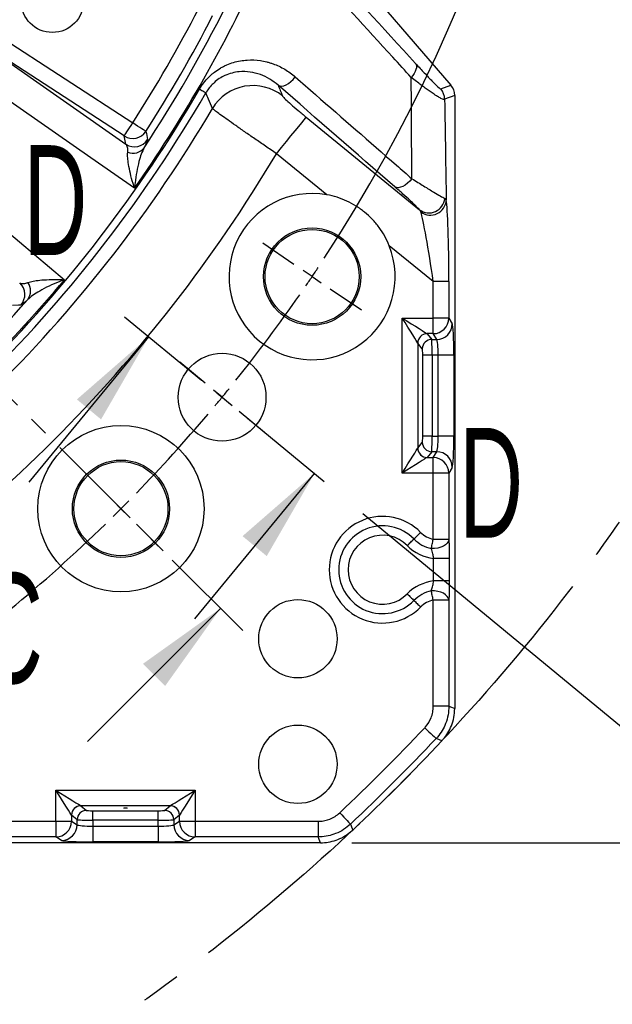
# Model space of a CAD drawing. Extents: x 0 to 8410, y 0 to 5940.
# Tile 12 of 110: x 3030 to 3408, y 3033 to 3661. Entities that reach past the tile are written whole.
import ezdxf

# ---------------------------------------------------------------- set-up
doc = ezdxf.new("R2010")
doc.units = 0
doc.header["$LTSCALE"] = 10
doc.header["$PDSIZE"] = -1
doc.linetypes.add('CENTER', pattern=[10.16, 6.35, -1.27, 1.27, -1.27])
doc.linetypes.add('CENTERX2', pattern=[20.32, 12.7, -2.54, 2.54, -2.54])
doc.layers.get('0').update_dxf_attribs({"linetype": 'CONTINUOUS'})
doc.styles.add('SLDTEXTSTYLE0', font='TXT', dxfattribs={"width": 0.605})
doc.dimstyles.new('SLDDIMSTYLE0', dxfattribs={"dimtxt": 50, "dimasz": 50, "dimexe": 0, "dimexo": 0.0625, "dimgap": 12.5, "dimtad": 0, "dimtih": 1, "dimtoh": 1, "dimdec": 1, "dimlfac": 0.5, "dimrnd": 1e-09, "dimzin": 12, "dimtxsty": 'SLDTEXTSTYLE0', "dimblk1": 'NONE', "dimsah": 1, "dimcen": 0, "dimazin": 3, "dimtfac": 1, "dimtmove": 0, "dimatfit": 3, "dimtolj": 1, "dimtzin": 12})
doc.dimstyles.new('SLDDIMSTYLE1', dxfattribs={"dimtxt": 50, "dimasz": 50, "dimexe": 0, "dimexo": 0.0625, "dimgap": -12.5, "dimtad": 1, "dimdec": 4, "dimlfac": 5, "dimzin": 12, "dimtxsty": 'SLDTEXTSTYLE0', "dimsah": 1, "dimcen": 0.09, "dimadec": 1, "dimazin": 3, "dimtfac": 1, "dimtofl": 0, "dimtmove": 0, "dimatfit": 3, "dimtolj": 1})
doc.dimstyles.new('SLDDIMSTYLE2', dxfattribs={"dimtxt": 50, "dimasz": 50, "dimexe": 0, "dimexo": 0.0625, "dimgap": 12.5, "dimtad": 1, "dimdec": 1, "dimlfac": 0.5, "dimrnd": 1e-09, "dimzin": 12, "dimtxsty": 'SLDTEXTSTYLE0', "dimsah": 1, "dimcen": 0.09, "dimazin": 3, "dimtfac": 1, "dimtofl": 0, "dimtmove": 0, "dimatfit": 3, "dimtolj": 1, "dimtzin": 12})
doc.dimstyles.new('SLDDIMSTYLE6', dxfattribs={"dimtxt": 50, "dimasz": 50, "dimexe": 0, "dimexo": 0.0625, "dimgap": -12.5, "dimtad": 0, "dimtih": 1, "dimtoh": 1, "dimdec": 1, "dimlfac": 0.5, "dimrnd": 1e-09, "dimzin": 12, "dimtxsty": 'SLDTEXTSTYLE0', "dimsah": 1, "dimcen": 0, "dimazin": 3, "dimtfac": 1, "dimtofl": 0, "dimtmove": 0, "dimatfit": 3, "dimtolj": 1})

# ---------------------------------------------------------------- blocks, each defined once
blk = doc.blocks.new('_D')
at = {"color": 7, "linetype": 'CONTINUOUS'}
for p, q in [((1762.91, 5138.79), (3012.06, 2973.23)), ((3012.06, 2973.23), (3116.53, 2792.13)), ((3116.53, 2792.13), (3367.21, 2792.13))]:
    blk.add_line(p, q, dxfattribs=at)
blk.add_solid([(3012.06, 2973.23), (3030.55, 2926.18), (3043.54, 2933.67)], dxfattribs=at)
at = {"color": 7, "linetype": 'CONTINUOUS', "char_height": 50, "attachment_point": 1, "style": 'SLDTEXTSTYLE0'}
for s, insert in [('%%c', (3141.53, 2856.58)), ('1250', (3214.43, 2856.72))]:
    blk.add_mtext(s, dxfattribs=dict(at, insert=insert))
blk = doc.blocks.new('_NONE')
blk = doc.blocks.new('_D_1')
at = {"color": 7, "linetype": 'CONTINUOUS'}
for p, q in [((3248.9, 3345.91), (3701.1, 2973.15)), ((2387.49, 3030.16), (2387.49, 2353.62)), ((2979.56, 2571.41), (3156.43, 2654.83)), ((3156.43, 2654.83), (3189.17, 2585.43)), ((3189.17, 2585.43), (3012.29, 2502.01)), ((3012.29, 2502.01), (2979.56, 2571.41))]:
    blk.add_line(p, q, dxfattribs=at)
blk.add_arc((2387.49, 4056.01), 1687.4, 270, 320.5, dxfattribs=at)
for points in [[(3689.52, 2982.7), (3651.43, 2949.45), (3662.87, 2939.73)], [(2387.49, 2368.62), (2437.59, 2361.86), (2437.37, 2376.85)]]:
    blk.add_solid(points, dxfattribs=at)
at = {"color": 7, "linetype": 'CONTINUOUS', "insert": (3000.35, 2567.64), "char_height": 50, "attachment_point": 1, "rotation": 25.25, "style": 'SLDTEXTSTYLE0'}
blk.add_mtext('50,5°', dxfattribs=at)
blk = doc.blocks.new('_D_2')
at = {"color": 7, "linetype": 'CONTINUOUS'}
for p, q in [((2387.49, 5081.86), (2387.49, 5615.48)), ((2920.53, 5523.54), (2949.9, 5594.44)), ((2949.9, 5594.44), (3077.64, 5541.53)), ((3077.64, 5541.53), (3048.27, 5470.63)), ((3048.27, 5470.63), (2920.53, 5523.54)), ((3135.61, 4804.13), (3490.19, 5158.72))]:
    blk.add_line(p, q, dxfattribs=at)
blk.add_arc((2387.49, 4056.01), 1544.46, 45, 90, dxfattribs=at)
for points in [[(2387.49, 5600.48), (2437.36, 5592.17), (2437.6, 5607.17)], [(3479.59, 5148.11), (3448.88, 5188.28), (3438.45, 5177.5)]]:
    blk.add_solid(points, dxfattribs=at)
at = {"color": 7, "linetype": 'CONTINUOUS', "insert": (2961.07, 5576.51), "char_height": 50, "attachment_point": 1, "rotation": 337.5, "style": 'SLDTEXTSTYLE0'}
blk.add_mtext('45°', dxfattribs=at)
blk = doc.blocks.new('SW_SYMBOL_MOD_BOX')
at = {"color": 0, "linetype": 'CONTINUOUS'}
for p, q in [((2000, 2000), (2000, 8000)), ((2000, 8000), (8000, 8000)), ((8000, 8000), (8000, 2000)), ((2000, 2000), (8000, 2000))]:
    blk.add_line(p, q, dxfattribs=at)
blk = doc.blocks.new('_D_8')
at = {"color": 7, "linetype": 'CONTINUOUS'}
for p, q in [((3241.95, 4976.01), (3946.89, 4976.01)), ((3931.89, 4976.01), (3931.89, 3136.01)), ((3241.95, 3136.01), (3946.89, 3136.01))]:
    blk.add_line(p, q, dxfattribs=at)
for points in [[(3931.89, 4976.01), (3924.39, 4926.01), (3939.39, 4926.01)], [(3931.89, 3136.01), (3939.39, 3186.01), (3924.39, 3186.01)]]:
    blk.add_solid(points, dxfattribs=at)
at = {"color": 7, "linetype": 'CONTINUOUS', "xscale": 0.0064453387, "yscale": 0.0064453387, "zscale": 0.0064453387, "rotation": 90}
blk.add_blockref('SW_SYMBOL_MOD_BOX', (3924.66, 3964.19), dxfattribs=at)
at = {"color": 7, "linetype": 'CONTINUOUS', "insert": (3867.29, 4033.25), "char_height": 50, "attachment_point": 1, "rotation": 90, "style": 'SLDTEXTSTYLE0'}
blk.add_mtext('920', dxfattribs=at)
blk = doc.blocks.new('_D_13')
at = {"color": 7, "linetype": 'CONTINUOUS'}
for p, q in [((2387.49, 4056.01), (3325, 3708.06)), ((3325, 3708.06), (3596.49, 3607.3)), ((3627.22, 3622.64), (3627.22, 3699.38)), ((3627.22, 3699.38), (3825.77, 3699.38)), ((3825.77, 3699.38), (3825.77, 3622.64)), ((3825.77, 3622.64), (3627.22, 3622.64)), ((3596.49, 3607.3), (3831.49, 3607.3))]:
    blk.add_line(p, q, dxfattribs=at)
blk.add_solid([(3325, 3708.06), (3369.27, 3683.63), (3374.48, 3697.7)], dxfattribs=at)
at = {"color": 7, "linetype": 'CONTINUOUS', "insert": (3644.41, 3687.1), "char_height": 50, "attachment_point": 1, "style": 'SLDTEXTSTYLE0'}
blk.add_mtext('R500', dxfattribs=at)
blk = doc.blocks.new('SW_CENTERMARKSYMBOL_0')
at = {"color": 0, "linetype": 'CONTINUOUS'}
for p, q in [((1646.47, -1110.56), (1626.57, -1097.14)), ((1658.08, -1118.39), (1652.27, -1114.47)), ((1658.08, -1118.39), (1663.88, -1122.3)), ((1669.68, -1126.21), (1689.58, -1139.64)), ((1589.86, -1186.37), (1573.66, -1173.01)), ((1589.86, -1186.37), (1573.66, -1173.01)), ((1600.66, -1195.27), (1595.26, -1190.82)), ((1600.66, -1195.27), (1595.26, -1190.82)), ((1600.66, -1195.27), (1606.06, -1199.72)), ((1600.66, -1195.27), (1606.06, -1199.72)), ((1611.46, -1204.18), (1627.67, -1217.53)), ((1611.46, -1204.18), (1627.67, -1217.53)), ((1526.24, -1256.4), (1509.27, -1239.43)), ((1536.14, -1266.3), (1531.19, -1261.35)), ((1536.14, -1266.3), (1541.09, -1271.25)), ((1546.04, -1276.2), (1563.01, -1293.17))]:
    blk.add_line(p, q, dxfattribs=at)
for start, end in [(326.80214, 33.19786), (326, 326.40107), (325.59893, 326), (321.30214, 325.19786), (320.5, 320.90107), (320.5, 320.90107), (320.09893, 320.5), (320.09893, 320.5), (315.80214, 319.69786), (314.59893, 315), (315, 315.40107), (304.80214, 314.19786)]:
    blk.add_arc((829.04, -559.19), 1000, start, end, dxfattribs=at)

msp = doc.modelspace()

# ---------------------------------------------------------------- linework, layer by layer
at = {"color": 7, "linetype": 'CONTINUOUS'}
for p, q in [((3259.512935, 3671.600403), (3305.060063, 3618.822517)), ((3307.486151, 3612.298043), (3307.486151, 3221.549155)), ((3036.014343, 3365.88988), (3112.34373, 3458.48483)), ((3141.707714, 3278.762989), (3218.037101, 3371.357939)), ((3073.25622, 3200.535608), (3158.109033, 3285.388421)), ((3307.486151, 3221.549155), (3307.486151, 3221.520247)), ((3221.9483, 3136.011304), (2831.199412, 3136.011304)), ((3221.977208, 3136.011304), (3221.9483, 3136.011304))]:
    msp.add_line(p, q, dxfattribs=at)
at = {"color": 8, "linetype": 'CONTINUOUS'}
for p, q in [((3007.257913, 3656.405898), (3102.096353, 3594.817104)), ((3096.657429, 3586.441876), (3001.818989, 3648.0307)), ((3002.345715, 3647.663178), (3097.777103, 3581.182005)), ((3298.648272, 3616.438361), (3305.060063, 3618.822517)), ((3307.486151, 3612.298043), (3301.0743, 3609.913887)), ((3212.759588, 3598.392965), (3285.073791, 3539.402486)), ((3097.777103, 3581.182005), (3096.657429, 3586.441876)), ((3225.944911, 3548.974337), (3193.822299, 3575.178446)), ((3301.145111, 3546.625318), (3302.106593, 3545.601966)), ((3293.803845, 3493.618251), (3265.724037, 3516.524436)), ((3303.790186, 3493.618251), (3293.803845, 3493.618251)), ((3293.803845, 3470.423938), (3293.803845, 3493.618251)), ((3303.790186, 3493.618251), (3303.790186, 3470.423938)), ((3273.965393, 3470.423938), (3293.803845, 3470.423938)), ((3273.965393, 3371.598663), (3273.965393, 3470.423938)), ((3303.790186, 3470.423938), (3293.803845, 3470.423938)), ((3293.803845, 3460.461976), (3293.803845, 3470.423938)), ((3303.790186, 3470.423938), (3305.977796, 3466.771902)), ((3293.803845, 3460.461976), (3289.904509, 3460.461976)), ((3289.926384, 3460.437657), (3292.825912, 3456.80994)), ((3295.991514, 3456.80994), (3293.803845, 3460.461976)), ((3283.941005, 3454.460503), (3283.941005, 3387.562157)), ((3286.840532, 3450.832786), (3283.941005, 3454.460503)), ((3292.825912, 3456.80994), (3295.991514, 3456.80994)), ((3287.095819, 3395.174624), (3287.095819, 3446.848036)), ((3293.081198, 3446.848036), (3287.095819, 3446.848036)), ((3296.948348, 3446.848036), (3293.081198, 3446.848036)), ((3293.081198, 3446.848036), (3293.081198, 3395.174624)), ((3306.934629, 3446.848036), (3296.948348, 3446.848036)), ((3296.948348, 3395.174624), (3296.948348, 3446.848036)), ((3306.934629, 3446.848036), (3306.934629, 3395.174624)), ((3293.081198, 3395.174624), (3287.095819, 3395.174624)), ((3293.081198, 3395.174624), (3296.948348, 3395.174624)), ((3306.934629, 3395.174624), (3296.948348, 3395.174624)), ((3283.941005, 3387.562157), (3286.840532, 3391.189875)), ((3292.825912, 3385.212661), (3289.926384, 3381.585004)), ((3295.991514, 3385.212661), (3292.825912, 3385.212661)), ((3293.803845, 3381.560625), (3295.991514, 3385.212661)), ((3289.904509, 3381.560625), (3293.803845, 3381.560625)), ((3293.803845, 3371.598663), (3293.803845, 3381.560625)), ((3293.803845, 3371.598663), (3273.965393, 3371.598663)), ((3293.803845, 3329.374434), (3293.803845, 3371.598663)), ((3303.790186, 3371.598663), (3293.803845, 3371.598663)), ((3305.977796, 3375.250758), (3303.790186, 3371.598663)), ((3303.790186, 3371.598663), (3303.790186, 3329.374434)), ((3303.790186, 3329.374434), (3293.803845, 3329.374434)), ((3303.999816, 3317.192437), (3294.013475, 3317.192437)), ((3294.013475, 3302.830161), (3294.013475, 3317.192437)), ((3303.999816, 3317.192437), (3303.999816, 3302.830161)), ((3303.999816, 3302.830161), (3294.013475, 3302.830161)), ((3293.803845, 3223.012032), (3293.803845, 3290.648224)), ((3303.790186, 3290.648224), (3293.803845, 3290.648224)), ((3303.790186, 3290.648224), (3303.790186, 3223.012032)), ((3303.790186, 3223.012032), (3293.803845, 3223.012032)), ((3053.0735, 3169.532062), (3141.898785, 3169.532062)), ((3053.0735, 3149.69361), (3053.0735, 3169.532062)), ((3141.898785, 3169.532062), (3141.898785, 3149.69361)), ((3125.93529, 3159.55645), (3069.036995, 3159.55645)), ((3069.036995, 3159.55645), (3072.664653, 3156.656923)), ((3122.307573, 3156.656923), (3125.93529, 3159.55645)), ((3063.035463, 3153.592946), (3063.035463, 3149.69361)), ((3066.687499, 3150.671543), (3063.059781, 3153.571071)), ((3066.687499, 3147.505941), (3066.687499, 3150.671543)), ((3076.649461, 3156.401636), (3118.322824, 3156.401636)), ((3076.649461, 3150.416257), (3076.649461, 3156.401636)), ((3076.649461, 3150.416257), (3076.649461, 3146.549107)), ((3118.322824, 3150.416257), (3076.649461, 3150.416257)), ((3118.322824, 3150.416257), (3118.322824, 3156.401636)), ((3118.322824, 3146.549107), (3118.322824, 3150.416257)), ((3131.912444, 3153.571071), (3128.284786, 3150.671543)), ((3128.284786, 3150.671543), (3128.284786, 3147.505941)), ((3131.936823, 3149.69361), (3131.936823, 3153.592946)), ((2949.879203, 3149.69361), (3053.0735, 3149.69361)), ((3053.0735, 3149.69361), (3063.035463, 3149.69361)), ((3053.0735, 3149.69361), (3053.0735, 3139.707269)), ((3063.035463, 3149.69361), (3066.687499, 3147.505941)), ((3076.649461, 3146.549107), (3076.649461, 3136.562826)), ((3076.649461, 3146.549107), (3118.322824, 3146.549107)), ((3118.322824, 3146.549107), (3118.322824, 3136.562826)), ((3128.284786, 3147.505941), (3131.936823, 3149.69361)), ((3131.936823, 3149.69361), (3141.898785, 3149.69361)), ((3141.898785, 3149.69361), (3220.485423, 3149.69361)), ((3141.898785, 3149.69361), (3141.898785, 3139.707269)), ((3220.485423, 3149.69361), (3220.485423, 3139.707269)), ((3053.0735, 3139.707269), (2949.879203, 3139.707269)), ((3056.725536, 3137.519659), (3053.0735, 3139.707269)), ((3141.898785, 3139.707269), (3138.246689, 3137.519659)), ((3220.485423, 3139.707269), (3141.898785, 3139.707269)), ((3118.322824, 3136.562826), (3076.649461, 3136.562826))]:
    msp.add_line(p, q, dxfattribs=at)
at = {"color": 7, "linetype": 'CENTER'}
for p, q in [((3172.251169, 3271.246286), (2972.939355, 3470.5581)), ((3096.911238, 3471.206395), (3233.469592, 3358.636374))]:
    msp.add_line(p, q, dxfattribs=at)
at = {"color": 8, "linetype": 'CONTINUOUS', "flags": 128}
for points in [[(3103.19588, 3553.130449), (3075.304363, 3572.562815), (2982.847844, 3636.97976)], [(3282.575343, 3632.617237), (3282.951925, 3631.86136), (3283.114646, 3630.950005), (3283.059095, 3629.907759), (3282.786701, 3628.762664), (3282.304857, 3627.545627), (3281.626497, 3626.289429), (3280.769978, 3625.027926), (3279.758368, 3623.795124)], [(3194.839512, 3618.787618), (3195.839022, 3618.355812), (3197.058414, 3618.262114), (3198.447202, 3618.510367), (3199.947928, 3619.09029), (3201.498483, 3619.977923), (3203.034673, 3621.136488), (3204.492961, 3622.518064), (3205.812965, 3624.06549)], [(3148.708318, 3613.86487), (3148.563121, 3613.949211), (3148.30402, 3614.099743), (3147.934411, 3614.314409), (3147.459362, 3614.590348), (3146.88525, 3614.923807), (3146.219705, 3615.310373), (3145.471845, 3615.744771), (3144.651566, 3616.221191)], [(3193.822299, 3575.178446), (3197.006498, 3579.081865), (3200.100337, 3582.874449), (3203.015838, 3586.448492), (3205.670331, 3589.702518), (3207.988296, 3592.544051), (3209.904049, 3594.892474), (3211.363111, 3596.68109), (3212.324057, 3597.859056), (3212.759588, 3598.392965)], [(3096.657429, 3586.441876), (3096.808885, 3586.675109), (3097.150241, 3587.200762), (3097.669278, 3588.000001), (3098.347281, 3589.044066), (3099.15999, 3590.295495), (3100.07814, 3591.709347), (3101.068769, 3593.234809), (3102.096353, 3594.817104)], [(3110.486959, 3589.401962), (3110.253308, 3589.552762), (3109.726701, 3589.892627), (3108.925973, 3590.4094), (3107.879971, 3591.084452), (3106.626247, 3591.893585), (3105.209802, 3592.807742), (3103.681539, 3593.794049), (3102.096353, 3594.817104)], [(2946.330522, 3589.389385), (2972.319935, 3567.478152), (3058.471058, 3494.843961)], [(3110.486959, 3589.401962), (3110.789571, 3587.944479), (3111.582373, 3584.104718)], [(3280.18782, 3559.206607), (3278.868232, 3557.67733), (3277.414535, 3556.315006), (3275.886152, 3555.175246), (3274.345372, 3554.304542), (3272.855018, 3553.738476), (3271.476005, 3553.500058), (3270.264481, 3553.599061), (3269.269977, 3554.031433)], [(3030.722831, 3478.726448), (3029.239271, 3478.639306), (3025.322531, 3478.413524)], [(3283.927296, 3454.484822), (3283.595834, 3455.015244), (3282.934104, 3456.074001), (3281.964813, 3457.624795), (3280.721281, 3459.614517), (3279.246066, 3461.974861), (3277.589772, 3464.624943), (3275.809203, 3467.473866), (3273.965393, 3470.423938)], [(3273.965393, 3470.423938), (3276.915465, 3468.580128), (3279.764388, 3466.799559), (3282.41447, 3465.143265), (3284.774814, 3463.66805), (3286.764537, 3462.424459), (3288.31533, 3461.455228), (3289.374087, 3460.793497), (3289.904509, 3460.461976)], [(3273.965393, 3371.598663), (3275.809203, 3374.548794), (3277.589772, 3377.397718), (3279.246066, 3380.0478), (3280.721281, 3382.408144), (3281.964813, 3384.397806), (3282.934104, 3385.94866), (3283.595834, 3387.007417), (3283.927296, 3387.537779)], [(3289.904509, 3381.560625), (3289.374087, 3381.229164), (3288.31533, 3380.567433), (3286.764537, 3379.598142), (3284.774814, 3378.354611), (3282.41447, 3376.879396), (3279.764388, 3375.223042), (3276.915465, 3373.442473), (3273.965393, 3371.598663)], [(3281.482134, 3329.611303), (3281.955038, 3330.074848), (3282.452617, 3330.562593), (3282.971595, 3331.071319), (3283.508692, 3331.597747), (3284.060333, 3332.13848), (3284.623061, 3332.690062), (3285.193179, 3333.248855), (3285.766993, 3333.811344)], [(3277.197276, 3325.411321), (3277.77109, 3325.973751), (3278.341208, 3326.532604), (3278.903936, 3327.084185), (3279.455577, 3327.624919), (3279.992674, 3328.151347), (3280.511652, 3328.660072), (3281.009231, 3329.147758), (3281.482134, 3329.611303)], [(3292.532836, 3323.510589), (3292.673145, 3324.157776), (3292.820726, 3324.8387), (3292.974685, 3325.548948), (3293.133948, 3326.283933), (3293.297623, 3327.038886), (3293.464516, 3327.808978), (3293.633674, 3328.589143), (3293.803845, 3329.374434)], [(3303.790186, 3329.374434), (3303.490017, 3328.164937), (3302.776311, 3327.007057), (3301.679586, 3325.950267), (3300.246571, 3325.039627), (3298.53854, 3324.314119), (3296.62833, 3323.804619), (3294.597541, 3323.532881), (3292.532836, 3323.510589)], [(3277.197276, 3294.611336), (3277.77109, 3294.048847), (3278.341208, 3293.490054), (3278.903936, 3292.938472), (3279.455577, 3292.397739), (3279.992674, 3291.871311), (3280.511652, 3291.362585), (3281.009231, 3290.87484), (3281.482134, 3290.411295)], [(3293.803845, 3290.648224), (3293.633674, 3291.433455), (3293.464516, 3292.21368), (3293.297623, 3292.983712), (3293.133948, 3293.738724), (3292.974685, 3294.473709), (3292.820726, 3295.183958), (3292.673145, 3295.864822), (3292.532836, 3296.512009)], [(3303.790186, 3290.648224), (3303.490017, 3291.857721), (3302.776311, 3293.015601), (3301.679586, 3294.072391), (3300.246571, 3294.983031), (3298.53854, 3295.708539), (3296.62833, 3296.218039), (3294.597541, 3296.489717), (3292.532836, 3296.512009)], [(3281.482134, 3290.411295), (3281.955038, 3289.94775), (3282.452617, 3289.460065), (3282.971595, 3288.951339), (3283.508692, 3288.424911), (3284.060333, 3287.884177), (3284.623061, 3287.332596), (3285.193179, 3286.773802), (3285.766993, 3286.211313)], [(3303.790186, 3223.012032), (3305.402492, 3222.373547), (3307.486151, 3221.549155)], [(3288.385187, 3209.334077), (3289.760028, 3208.041968), (3291.085456, 3206.79635), (3292.313908, 3205.641808), (3293.401216, 3204.619946), (3294.308398, 3203.767361), (3295.002793, 3203.11475), (3295.459543, 3202.685477), (3295.662199, 3202.49504)], [(3299.38278, 3201.058389), (3296.222423, 3202.278556), (3295.662199, 3202.49504)], [(3063.035463, 3153.592946), (3062.703942, 3154.123367), (3062.042211, 3155.182125), (3061.07298, 3156.732918), (3059.829388, 3158.722641), (3058.354173, 3161.082985), (3056.697879, 3163.733067), (3054.91731, 3166.58199), (3053.0735, 3169.532062)], [(3053.0735, 3169.532062), (3056.023572, 3167.688252), (3058.872495, 3165.907683), (3061.522577, 3164.251389), (3063.882921, 3162.776174), (3065.872644, 3161.532642), (3067.423437, 3160.563351), (3068.482254, 3159.901621), (3069.012616, 3159.570159)], [(3125.959669, 3159.570159), (3126.490031, 3159.901621), (3127.548788, 3160.563351), (3129.099641, 3161.532642), (3131.089304, 3162.776174), (3133.449708, 3164.251389), (3136.09973, 3165.907683), (3138.948653, 3167.688252), (3141.898785, 3169.532062)], [(3141.898785, 3169.532062), (3140.054975, 3166.58199), (3138.274406, 3163.733067), (3136.618112, 3161.082985), (3135.142837, 3158.722641), (3133.899305, 3156.732918), (3132.930015, 3155.182125), (3132.268344, 3154.123367), (3131.936823, 3153.592946)], [(3234.163378, 3155.112268), (3235.455487, 3153.737427), (3236.701105, 3152.411999), (3237.855647, 3151.183547), (3238.877509, 3150.096239), (3239.730094, 3149.189057), (3240.382705, 3148.494662), (3240.811978, 3148.037912), (3241.002415, 3147.835256)], [(3241.002415, 3147.835256), (3242.029939, 3145.174863), (3242.439066, 3144.114675)], [(3221.9483, 3136.011304), (3221.123908, 3138.094963), (3220.485423, 3139.707269)]]:
    msp.add_lwpolyline(points, dxfattribs=at)
at = {"color": 7, "linetype": 'CENTERX2'}
msp.add_circle((2387.486134, 4056.011321), 1250, dxfattribs=at)
at = {"color": 7, "linetype": 'CONTINUOUS'}
for centre, radius in [((2387.486134, 4056.011321), 668.928203), ((3050.841065, 3672.411672), 20), ((3216.523707, 3496.818417), 31), ((3216.523707, 3496.818417), 30), ((3159.110718, 3419.9331), 28), ((3094.592915, 3348.90454), 53), ((3094.592915, 3348.90454), 31), ((3094.592915, 3348.90454), 30), ((3207.486134, 3266.011321), 25), ((3207.486134, 3186.011321), 25)]:
    msp.add_circle(centre, radius, dxfattribs=at)
at = {"color": 8, "linetype": 'CONTINUOUS'}
for centre, radius, start, end in [((2387.486134, 4056.011321), 695.772879, 157.856529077, 142.143470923), ((2387.486134, 4056.011321), 690.566107, 157.827081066, 142.172918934), ((2387.486134, 4056.011321), 874.716862, 324.906877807, 335.093122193), ((2387.486134, 4056.011321), 850.510354, 327.162662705, 332.837337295), ((2387.486134, 4056.011321), 865.285296, 326.542887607, 333.457112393), ((2387.486134, 4056.011321), 860.49665, 327.162662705, 332.837337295), ((2387.486134, 4056.011321), 875.622555, 300.14962838, 329.85037162), ((3178.799213, 3588.493659), 30.095103, 51.23526662, 149.114397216), ((3291.060364, 3609.903632), 10.013942, 0.058676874, 40.735125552), ((2387.486134, 4056.011321), 880.31399, 300.14962838, 329.85037162), ((2387.486134, 4056.011321), 889.007731, 300.564613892, 329.435386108), ((3102.086814, 3594.861621), 10.018498, 237.184477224, 326.978221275), ((3103.206612, 3589.601585), 10.018428, 237.183364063, 326.723804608), ((3102.126711, 3584.678076), 9.240714, 249.381407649, 321.839798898), ((2387.486134, 4056.011321), 938.817466, 300.808391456, 329.191608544), ((3291.063924, 3547.565346), 10.124918, 233.72774378, 354.672812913), ((3291.993971, 3546.108241), 10.125288, 233.15966817, 357.133954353), ((2387.486134, 4056.011321), 874.716862, 309.906877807, 320.093122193), ((3023.245425, 3485.394113), 10.018451, 318.27634748, 47.816973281), ((3027.721626, 3487.711568), 9.240739, 323.160141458, 35.618603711), ((2387.486134, 4056.011321), 865.285296, 311.542887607, 318.457112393), ((3293.762569, 3470.489723), 10.027833, 270.23583742, 359.624123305), ((3295.950238, 3466.837628), 10.027773, 270.235842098, 359.624460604), ((3289.957923, 3454.431348), 6.030864, 90.507461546, 179.491967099), ((3289.96512, 3454.413483), 6.024299, 90.368411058, 179.552795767), ((3292.864491, 3450.785922), 6.024141, 90.366936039, 179.554270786), ((3292.864552, 3391.236739), 6.024202, 180.445728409, 269.632493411), ((3289.95801, 3387.59134), 6.030952, 180.508848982, 269.491722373), ((3289.965059, 3387.609117), 6.024237, 180.446629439, 269.632163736), ((3295.950323, 3375.185058), 10.027688, 0.375395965, 89.764644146), ((3293.76263, 3371.532938), 10.027772, 0.375532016, 89.764507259), ((3261.486134, 3310.011321), 34, 44.427004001, 315.572995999), ((3261.486134, 3310.011321), 28, 44.427004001, 315.572995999), ((3297.193276, 3345.011321), 16, 224.427004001, 257.769906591), ((3261.486134, 3310.011321), 22, 44.427004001, 315.572995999), ((3297.193276, 3345.011321), 22, 224.427004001, 257.769906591), ((3297.193276, 3345.011321), 28, 224.427004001, 263.479221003), ((3297.193276, 3275.011321), 28, 96.520778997, 135.572995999), ((3297.193276, 3275.011321), 22, 102.230093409, 135.572995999), ((3297.193276, 3275.011321), 16, 102.230093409, 135.572995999), ((2387.486134, 4056.011321), 1236.317732, 313.222861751, 316.777138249), ((2387.486134, 4056.011321), 1246.304027, 313.222861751, 316.777138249), ((3069.066151, 3153.539471), 6.030926, 90.508608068, 179.491963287), ((3069.083954, 3153.532335), 6.024298, 90.446628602, 179.631593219), ((3072.711577, 3150.632903), 6.024203, 90.446304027, 179.632489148), ((3122.260709, 3150.632903), 6.024202, 0.367506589, 89.554271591), ((3125.888357, 3153.532421), 6.024212, 0.367596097, 89.553610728), ((3125.906108, 3153.539445), 6.030952, 0.508277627, 89.491151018), ((3053.007715, 3149.734886), 10.027833, 270.375876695, 359.76416258), ((3056.659871, 3147.547156), 10.027712, 270.375194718, 359.76450258), ((3138.312415, 3147.547157), 10.027713, 180.235499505, 269.624460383), ((3141.96451, 3149.734825), 10.027772, 180.235492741, 269.624467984)]:
    msp.add_arc(centre, radius, start, end, dxfattribs=at)
at = {"color": 7, "linetype": 'CONTINUOUS'}
for centre, radius, start, end in [((3216.523707, 3496.818417), 53, 79.76079425, 21.827379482), ((2387.486134, 4056.011321), 1250, 313.154056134, 316.845943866)]:
    msp.add_arc(centre, radius, start, end, dxfattribs=at)
for centre, major_axis, ratio, start_param, end_param in [((3301.223736, 3613.682723), (-5.541081, 8.510472), 0.6073383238, 4.9312659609, 4.9321710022), ((3297.463242, 3612.284429), (9.397418, 3.494317), 0.9974015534, 5.9286043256, 6.6377662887), ((3301.223736, 3613.682723), (-1.365309, 10.063183), 0.6073383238, 4.4926069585, 4.4935119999)]:
    msp.add_ellipse(centre, major_axis=major_axis, ratio=ratio, start_param=start_param, end_param=end_param, dxfattribs=at)
at = {"color": 8, "linetype": 'CONTINUOUS'}
for centre, major_axis, ratio, start_param, end_param in [((3301.69385, 3495.328326), (-0.069522, 51.649263), 0.0405651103, 4.6792190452, 6.0518192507), ((3291.707555, 3495.328326), (-6.408953, 43.904673), 0.0412253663, 4.6674124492, 6.0400126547), ((3305.886473, 3446.848009), (0, 20), 0.0524077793, 4.7123889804, 6.1959188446), ((3273.965375, 3460.340003), (16, 0), 0.0874886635, 0.0698131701, 0.0872664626), ((3273.965375, 3454.362835), (10, 0), 0.1399818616, 0.0698131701, 0.0872664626), ((3292.801517, 3446.848009), (0, 10), 0.0279707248, 4.7123889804, 6.1959188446), ((3295.900177, 3446.848009), (0, 10), 0.1048155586, 4.7123889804, 6.1959188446), ((3286.816133, 3446.848009), (0, 4), 0.0699268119, 4.7123889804, 6.1959188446), ((3286.816133, 3395.174632), (0, 4), 0.0699268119, 3.2288591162, 4.7123889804), ((3292.801517, 3395.174632), (0, 10), 0.0279707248, 3.2288591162, 4.7123889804), ((3295.900177, 3395.174632), (0, 10), 0.1048155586, 3.2288591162, 4.7123889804), ((3305.886473, 3395.174632), (0, 20), 0.0524077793, 3.2288591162, 4.7123889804), ((3273.965375, 3387.659807), (10, 0), 0.1399818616, 6.1959188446, 6.2133721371), ((3273.965375, 3381.682638), (16, 0), 0.0874886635, 6.1959188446, 6.2133721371), ((3069.13462, 3169.53208), (0, 10), 0.1399818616, 3.054326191, 3.0717794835), ((3076.649446, 3156.681322), (4, 0), 0.0699268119, 3.2288591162, 4.7123889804), ((3118.322822, 3156.681322), (4, 0), 0.0699268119, 4.7123889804, 6.1959188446), ((3125.837648, 3169.53208), (0, 10), 0.1399818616, 3.2114058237, 3.2288591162), ((3063.157452, 3169.53208), (0, 16), 0.0874886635, 3.054326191, 3.0717794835), ((3076.649446, 3150.695937), (10, 0), 0.0279707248, 3.2288591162, 4.7123889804), ((3118.322822, 3150.695937), (10, 0), 0.0279707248, 4.7123889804, 6.1959188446), ((3131.814817, 3169.53208), (0, 16), 0.0874886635, 3.2114058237, 3.2288591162), ((3076.649446, 3147.597278), (10, 0), 0.1048155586, 3.2288591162, 4.7123889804), ((3118.322822, 3147.597278), (10, 0), 0.1048155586, 4.7123889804, 6.1959188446), ((3076.649446, 3137.610982), (20, 0), 0.0524077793, 3.2288591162, 4.7123889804), ((3118.322822, 3137.610982), (20, 0), 0.0524077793, 4.7123889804, 6.1959188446)]:
    msp.add_ellipse(centre, major_axis=major_axis, ratio=ratio, start_param=start_param, end_param=end_param, dxfattribs=at)
msp.add_ellipse((3097.486134, 3158.109125), major_axis=(1, 0), ratio=0.0699268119, dxfattribs=at)
for points in [[(3219.759067, 3701.139794), (3240.735741, 3678.245934), (3261.671019, 3655.409944), (3282.575327, 3632.617251)], [(3194.839494, 3618.787608), (3195.776666, 3616.509285), (3196.710973, 3614.233274), (3197.642476, 3611.959526)], [(3269.269994, 3554.031414), (3244.476921, 3575.605163), (3219.668556, 3597.189334), (3194.839494, 3618.787608)], [(3285.922974, 3538.004895), (3285.759753, 3538.515103), (3285.481225, 3538.973193), (3285.073811, 3539.402467)]]:
    msp.add_open_spline(points, degree=3, dxfattribs=at)
for points, knots in [([(3279.758368, 3623.795124), (3275.861177, 3628.060271), (3254.979344, 3650.913676), (3234.049721, 3673.846821), (3217.026208, 3692.499937)], [0, 0, 0, 0, 0.1866307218, 1, 1, 1, 1]), ([(3144.651579, 3616.221202), (3146.307123, 3619.071474), (3148.280896, 3621.633392), (3151.131644, 3624.488494), (3151.723898, 3625.04412), (3152.930997, 3626.105025), (3153.546187, 3626.611039), (3155.425091, 3628.059181), (3156.722014, 3628.931666), (3158.73013, 3630.109192), (3159.40999, 3630.479766), (3160.790419, 3631.177666), (3161.492034, 3631.505251), (3163.597869, 3632.411635), (3165.012516, 3632.919547), (3167.86155, 3633.761177), (3169.295948, 3634.094796), (3172.183647, 3634.59762), (3173.644161, 3634.766533), (3177.9544, 3635.029857), (3180.760132, 3634.891703), (3184.882496, 3634.279632), (3186.242069, 3634.007358), (3188.260244, 3633.499075), (3188.92943, 3633.312969), (3190.260747, 3632.907429), (3190.924409, 3632.687416), (3194.201313, 3631.512273), (3196.694299, 3630.335069), (3200.253427, 3628.23633), (3201.4095, 3627.480823), (3203.660363, 3625.856802), (3204.756862, 3624.986541), (3205.812964, 3624.065497)], [0, 0, 0, 0, 0.125, 0.125, 0.15625, 0.15625, 0.1875, 0.1875, 0.25, 0.25, 0.28125, 0.28125, 0.3125, 0.3125, 0.375, 0.375, 0.4375, 0.4375, 0.5, 0.5, 0.625, 0.625, 0.6875, 0.6875, 0.71875, 0.71875, 0.75, 0.75, 0.875, 0.875, 0.9375, 0.9375, 1, 1, 1, 1]), ([(3194.839512, 3618.787618), (3193.104774, 3620.171935), (3189.635688, 3622.94026), (3183.590769, 3625.756711), (3177.051969, 3627.430992), (3170.898786, 3627.624926), (3165.466528, 3626.70251), (3161.180042, 3625.218837), (3157.290416, 3623.090412), (3153.22847, 3619.976664), (3150.384331, 3616.663895), (3148.939954, 3614.251714), (3148.708318, 3613.86487)], [0, 0, 0, 0, 0.1370159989, 0.2740013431, 0.4119065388, 0.5495646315, 0.636763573, 0.7238316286, 0.7948928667, 0.8658568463, 0.9784873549, 1, 1, 1, 1]), ([(3282.575327, 3632.617251), (3284.522426, 3630.49426), (3286.374056, 3628.497184), (3289.861568, 3624.787577), (3291.499078, 3623.0729), (3293.736492, 3620.789523), (3294.432718, 3620.090119), (3295.70562, 3618.839017), (3296.283338, 3618.286193), (3297.292092, 3617.36217), (3297.711137, 3617.002132), (3298.344318, 3616.524768), (3298.560247, 3616.405621), (3298.648278, 3616.438354)], [0, 0, 0, 0, 0.25, 0.25, 0.5, 0.5, 0.625, 0.625, 0.75, 0.75, 0.875, 0.875, 1, 1, 1, 1]), ([(3205.812965, 3624.06549), (3210.114049, 3620.314476), (3231.619466, 3601.559407), (3256.40912, 3579.941539), (3276.890813, 3562.081583), (3280.18782, 3559.206607)], [0, 0, 0, 0, 0.1733874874, 0.8669374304, 1, 1, 1, 1]), ([(3280.18782, 3559.206607), (3280.170213, 3561.636127), (3280.014814, 3583.078844), (3279.878891, 3604.659562), (3279.758368, 3623.795124)], [0, 0, 0, 0, 0.1133028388, 1, 1, 1, 1]), ([(3301.0743, 3609.913887), (3300.873224, 3609.822558), (3300.47083, 3609.63979), (3298.812093, 3610.327953), (3296.542536, 3611.605738), (3293.275685, 3613.713289), (3288.826868, 3616.857062), (3284.020886, 3620.464477), (3280.871987, 3622.924964), (3279.758368, 3623.795124)], [0, 0, 0, 0, 0.1293324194, 0.2588199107, 0.3865920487, 0.5144672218, 0.7049522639, 0.8956553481, 1, 1, 1, 1]), ([(3152.971779, 3603.942247), (3152.121406, 3605.925861), (3150.704755, 3609.2304), (3149.278454, 3612.541374), (3148.708318, 3613.86487)], [0, 0, 0, 0, 0.6002698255, 1, 1, 1, 1]), ([(3197.64248, 3611.959519), (3197.697048, 3611.862475), (3197.909971, 3611.483818), (3199.378424, 3609.943456), (3202.793143, 3606.807456), (3207.430196, 3602.786418), (3210.983094, 3599.857474), (3212.759588, 3598.392965)], [0, 0, 0, 0, 0.07892524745, 0.30796082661, 0.53867620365, 0.76933220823, 1, 1, 1, 1]), ([(3301.0743, 3609.913887), (3301.245884, 3598.808029), (3301.57816, 3577.301173), (3301.93434, 3555.934951), (3302.106593, 3545.601966)], [0, 0, 0, 0, 0.5163868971, 1, 1, 1, 1]), ([(3193.822299, 3575.178446), (3191.466392, 3576.781778), (3186.754567, 3579.988451), (3179.905411, 3584.687629), (3173.481559, 3589.125055), (3167.644054, 3593.191694), (3162.594635, 3596.749413), (3158.447652, 3599.717633), (3155.390043, 3601.967676), (3153.584432, 3603.364493), (3153.149213, 3603.77492), (3152.971779, 3603.942247)], [0, 0, 0, 0, 0.1151093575, 0.2302193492, 0.3453010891, 0.4603827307, 0.5757384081, 0.6910926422, 0.8060012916, 0.9209088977, 1, 1, 1, 1]), ([(3111.582373, 3584.104718), (3111.549967, 3583.815387), (3111.484112, 3583.22741), (3110.624317, 3581.305455), (3109.723197, 3579.595869), (3109.392558, 3578.968586)], [0, 0, 0, 0, 0.38016499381, 0.7725695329, 1, 1, 1, 1]), ([(3098.872628, 3576.029276), (3098.940792, 3576.666729), (3098.962741, 3577.249994), (3098.925142, 3578.312325), (3098.865865, 3578.788143), (3098.579854, 3580.06571), (3098.246784, 3580.71995), (3097.777102, 3581.182017)], [0, 0, 0, 0, 0.25, 0.25, 0.5, 0.5, 1, 1, 1, 1]), ([(3109.392558, 3578.968586), (3108.755414, 3577.68494), (3107.479136, 3575.113636), (3105.914578, 3569.847526), (3104.555046, 3563.702866), (3103.693672, 3557.884588), (3103.306749, 3554.304313), (3103.197349, 3553.146007), (3103.19588, 3553.130449)], [0, 0, 0, 0, 0.1958939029, 0.392400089, 0.6380903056, 0.8839800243, 0.9984417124, 1, 1, 1, 1]), ([(3103.19588, 3553.130449), (3103.191528, 3553.144517), (3102.868842, 3554.187544), (3101.911495, 3557.404662), (3100.527891, 3562.608502), (3099.409903, 3568.061771), (3098.759252, 3572.696643), (3098.83488, 3574.919541), (3098.872636, 3576.029272)], [0, 0, 0, 0, 0.0015665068, 0.1161490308, 0.3620028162, 0.6076530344, 0.8041295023, 1, 1, 1, 1]), ([(3280.18782, 3559.206607), (3282.747724, 3557.632601), (3287.960795, 3554.427245), (3293.986266, 3550.782786), (3298.652916, 3548.011636), (3300.303877, 3547.093266), (3301.145111, 3546.625318)], [0, 0, 0, 0, 0.264891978, 0.5394345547, 0.7653226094, 1, 1, 1, 1]), ([(3285.073811, 3539.402467), (3284.507048, 3540.051849), (3283.678734, 3540.902398), (3282.143835, 3542.403134), (3281.582316, 3542.941748), (3280.366446, 3544.090376), (3279.708291, 3544.70386), (3277.635731, 3546.614335), (3276.122737, 3547.982479), (3272.868136, 3550.883314), (3271.126145, 3552.416281), (3269.269994, 3554.031414)], [0, 0, 0, 0, 0.25, 0.25, 0.375, 0.375, 0.5, 0.5, 0.75, 0.75, 1, 1, 1, 1]), ([(3029.972826, 3492.817821), (3030.249676, 3492.690412), (3030.991973, 3492.348803), (3032.636092, 3492.271692), (3034.360697, 3492.817179), (3035.233532, 3493.093254)], [0, 0, 0, 0, 0.2270655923, 0.6088126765, 1, 1, 1, 1]), ([(3058.471058, 3494.843961), (3058.456414, 3494.838518), (3057.365877, 3494.433156), (3054.007789, 3493.132488), (3048.610686, 3490.794768), (3043.02728, 3487.891188), (3038.345552, 3485.016964), (3036.192148, 3483.118669), (3035.117124, 3482.171001)], [0, 0, 0, 0, 0.0015579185, 0.1160203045, 0.3619093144, 0.6075986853, 0.8041049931, 1, 1, 1, 1]), ([(3035.233532, 3493.093254), (3036.295692, 3493.416943), (3038.423294, 3494.065321), (3043.06862, 3494.636337), (3048.625484, 3494.967828), (3054.009926, 3494.978713), (3057.365502, 3494.885843), (3058.456355, 3494.844518), (3058.471058, 3494.843961)], [0, 0, 0, 0, 0.1958709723, 0.3923470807, 0.6379971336, 0.8838513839, 0.9984344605, 1, 1, 1, 1]), ([(3035.117124, 3482.171001), (3034.275044, 3481.400451), (3032.560465, 3479.831515), (3031.253395, 3478.883035), (3030.864068, 3478.768132), (3030.722831, 3478.726448)], [0, 0, 0, 0, 0.3808091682, 0.7753754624, 1, 1, 1, 1]), ([(3303.790186, 3329.374434), (3303.79116, 3329.348541), (3303.863382, 3327.429212), (3303.972269, 3323.460897), (3303.991196, 3319.153802), (3303.999816, 3317.192437)], [0, 0, 0, 0, 0.0073925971, 0.5479865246, 1, 1, 1, 1]), ([(3294.013475, 3317.192437), (3294.003288, 3317.281925), (3293.889135, 3318.284781), (3293.556827, 3320.576885), (3292.909686, 3322.430923), (3292.532836, 3323.510589)], [0, 0, 0, 0, 0.039312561, 0.4405609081, 1, 1, 1, 1]), ([(3292.532836, 3296.512009), (3292.613725, 3296.71025), (3293.030792, 3297.732388), (3293.60768, 3299.795402), (3293.879397, 3301.82745), (3294.013475, 3302.830161)], [0, 0, 0, 0, 0.10864123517, 0.56016047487, 1, 1, 1, 1]), ([(3303.999816, 3302.830161), (3303.999798, 3302.786095), (3303.999024, 3300.829331), (3303.96884, 3296.931382), (3303.874706, 3292.963229), (3303.803563, 3291.014608), (3303.790186, 3290.648224)], [0, 0, 0, 0, 0.0101694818, 0.4515713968, 0.8968831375, 1, 1, 1, 1]), ([(3288.385187, 3209.334077), (3288.564291, 3209.529488), (3290.253709, 3211.372718), (3292.208234, 3214.651134), (3293.592955, 3219.2213), (3293.732715, 3221.733483), (3293.803845, 3223.012032)], [0, 0, 0, 0, 0.0529347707, 0.4993122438, 0.7451804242, 1, 1, 1, 1]), ([(3303.790186, 3223.012032), (3303.690262, 3221.162744), (3303.486781, 3217.396919), (3301.91435, 3212.156255), (3299.569958, 3207.409714), (3297.35163, 3204.340007), (3295.930699, 3202.78826), (3295.662199, 3202.49504)], [0, 0, 0, 0, 0.2454817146, 0.4998906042, 0.7203306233, 0.947153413, 1, 1, 1, 1]), ([(3220.485423, 3149.69361), (3220.750475, 3149.696932), (3223.250606, 3149.728265), (3226.978076, 3150.549134), (3231.256695, 3152.669846), (3233.182997, 3154.288475), (3234.163378, 3155.112268)], [0, 0, 0, 0, 0.0529346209, 0.4993125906, 0.7451777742, 1, 1, 1, 1]), ([(3241.002415, 3147.835256), (3239.586397, 3146.641606), (3236.702875, 3144.210905), (3231.807186, 3141.767693), (3226.742882, 3140.225434), (3222.986826, 3139.739728), (3220.882967, 3139.712428), (3220.485423, 3139.707269)], [0, 0, 0, 0, 0.2454839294, 0.4998936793, 0.7203304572, 0.9471538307, 1, 1, 1, 1])]:
    msp.add_open_spline(points, degree=3, knots=knots, dxfattribs=at)
at = {"color": 7, "linetype": 'CONTINUOUS'}
for points, knots in [([(3265.724044, 3516.524426), (3264.886303, 3518.616029), (3263.924169, 3520.63352), (3261.758441, 3524.527292), (3260.554824, 3526.40355), (3258.564444, 3529.111315), (3257.8679, 3529.998416), (3256.429159, 3531.715545), (3255.685712, 3532.547614), (3253.384521, 3534.965936), (3251.756193, 3536.47461), (3249.172805, 3538.582898), (3248.288125, 3539.259796), (3246.4709, 3540.561011), (3245.535554, 3541.187047), (3242.675679, 3542.971694), (3240.713268, 3544.02854), (3236.679611, 3545.886432), (3234.608363, 3546.687466), (3230.353626, 3548.03082), (3228.161627, 3548.573929), (3225.944913, 3548.974346)], [0, 0, 0, 0, 0.125, 0.125, 0.25, 0.25, 0.3125, 0.3125, 0.375, 0.375, 0.5, 0.5, 0.5625, 0.5625, 0.625, 0.625, 0.75, 0.75, 0.875, 0.875, 1, 1, 1, 1]), ([(3299.402986, 3201.079966), (3299.670011, 3201.372387), (3301.05417, 3202.888189), (3303.271888, 3205.950163), (3305.584019, 3210.622022), (3307.171851, 3215.876062), (3307.380156, 3219.616803), (3307.486151, 3221.520247)], [0, 0, 0, 0, 0.0528506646, 0.2739589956, 0.5014796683, 0.7463321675, 1, 1, 1, 1]), ([(3221.977208, 3136.011304), (3222.373166, 3136.016518), (3224.42567, 3136.043548), (3228.176274, 3136.519743), (3233.165922, 3138.028296), (3238.084891, 3140.463443), (3240.956364, 3142.869942), (3242.417489, 3144.094469)], [0, 0, 0, 0, 0.0528503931, 0.2739574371, 0.5014783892, 0.7463314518, 1, 1, 1, 1])]:
    msp.add_open_spline(points, degree=3, knots=knots, dxfattribs=at)
for points in [[(3299.40299, 3201.079963), (3299.396254, 3201.072769), (3299.389515, 3201.065577), (3299.382774, 3201.058388)], [(3242.439067, 3144.114681), (3242.431878, 3144.10794), (3242.424686, 3144.101201), (3242.417492, 3144.094465)]]:
    msp.add_open_spline(points, degree=3, dxfattribs=at)
for p in [(3159.110718, 3419.9331), (3094.592915, 3348.90454)]:
    msp.add_point(p, dxfattribs=at)
for points in [[(3112.34373, 3458.48483), (3066.462791, 3418.548137), (3081.895282, 3405.826573)], [(3218.037101, 3371.357939), (3172.156162, 3331.421246), (3187.588653, 3318.699682)], [(3158.109033, 3285.388421), (3108.611559, 3250.033082), (3122.753694, 3235.890947)]]:
    msp.add_solid(points, dxfattribs=at)

# ---------------------------------------------------------------- block references
msp.add_blockref('SW_CENTERMARKSYMBOL_0', (1558.448562, 4615.204224), dxfattribs=at)

# ---------------------------------------------------------------- texts
at = {"color": 7, "linetype": 'CONTINUOUS', "char_height": 70, "attachment_point": 1, "style": 'SLDTEXTSTYLE0'}
for s, insert in [('D', (3032.276066, 3580.601395)), ('D', (3310.245557, 3400.410117)), ('C', (3003.888496, 3307.790605))]:
    msp.add_mtext(s, dxfattribs=dict(at, insert=insert))

# ---------------------------------------------------------------- dimensions: what is measured, and where the dimension line sits
at = {"color": 7, "linetype": 'CONTINUOUS'}
for base, line1, line2, picture, middle in [((2978.526819, 5482.909757), ((2387.486134, 5061.859707), (2387.486134, 3050.162934)), ((3121.462973, 4789.98816), (3067.722858, 4736.248044)), '_D_2', (2978.526819, 5482.909757)), ((3107.276613, 2529.837129), ((2387.486134, 3050.162934), (2387.486134, 5061.859707)), ((3233.469592, 3358.636374), (3096.911238, 3471.206395)), '_D_1', (3107.276613, 2529.837129))]:
    dim = msp.add_angular_dim_2l(base=base, line1=line1, line2=line2, dimstyle='SLDDIMSTYLE1', dxfattribs=at)
    dim.commit()
    dim.dimension.update_dxf_attribs({"geometry": picture, "text_midpoint": middle, "dimtype": 162})
dim = msp.add_diameter_dim_2p(p1=(1762.911246, 5138.788402), p2=(3012.061023, 2973.234239), dimstyle='SLDDIMSTYLE0', dxfattribs=at)
dim.commit()
dim.dimension.update_dxf_attribs({"geometry": '_D', "text_midpoint": (3254.36666, 2831.711077), "dimtype": 163})
dim = msp.add_linear_dim(base=(3931.886543, 3136.011321), p1=(3221.948317, 4976.011321), p2=(3221.948317, 3136.011321), angle=90, text='{\\fGDT;o}<>', dimstyle='SLDDIMSTYLE2', dxfattribs=at)
dim.commit()
dim.dimension.update_dxf_attribs({"geometry": '_D_8', "text_midpoint": (3931.886543, 4056.011321), "dimtype": 160})
dim = msp.add_radius_dim(center=(2387.486134, 4056.011321), mpoint=(3324.999361, 3708.061683), dimstyle='SLDDIMSTYLE6', dxfattribs=at)
dim.commit()
dim.dimension.update_dxf_attribs({"geometry": '_D_13', "text_midpoint": (3726.494955, 3661.011321), "dimtype": 164})

doc.saveas('drawing.dxf')
